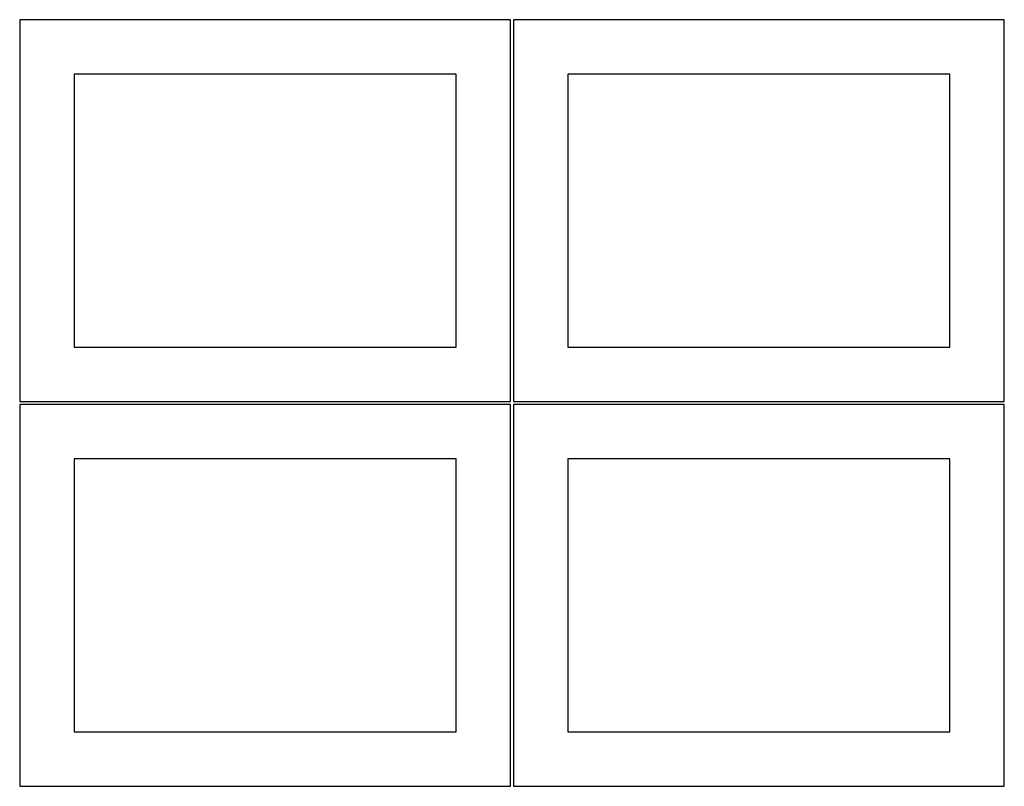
# Model space of a CAD drawing. Header units: millimetres. Extents: x 7 to 1243, y 7 to 2493.
# Tile 7 of 14: x 278 to 820, y 1699 to 2120. Entities that reach past the tile are written whole.
import ezdxf

# ---------------------------------------------------------------- set-up
doc = ezdxf.new("R2010")
doc.units = ezdxf.units.MM
doc.layers.add('CUT', color=7, linetype='CONTINUOUS', true_color=0x000000)

msp = doc.modelspace()

# ---------------------------------------------------------------- linework, layer by layer
at = {"layer": 'CUT'}
for p, q in [((548.0419, 2120.209747), (278.0419, 2120.209747)), ((278.0419, 2120.209747), (278.0419, 1910.209747)), ((548.0419, 1910.209747), (548.0419, 2120.209747)), ((819.562896, 2120.209747), (549.562896, 2120.209747)), ((549.562896, 2120.209747), (549.562896, 1910.209747)), ((819.562896, 1910.209747), (819.562896, 2120.209747)), ((518.0419, 2090.209747), (308.0419, 2090.209747)), ((308.0419, 2090.209747), (308.0419, 1940.209747)), ((518.0419, 1940.209747), (518.0419, 2090.209747)), ((789.562896, 2090.209747), (579.562896, 2090.209747)), ((579.562896, 2090.209747), (579.562896, 1940.209747)), ((789.562896, 1940.209747), (789.562896, 2090.209747)), ((308.0419, 1940.209747), (518.0419, 1940.209747)), ((579.562896, 1940.209747), (789.562896, 1940.209747)), ((278.0419, 1910.209747), (548.0419, 1910.209747)), ((548.0419, 1908.688751), (278.0419, 1908.688751)), ((278.0419, 1908.688751), (278.0419, 1698.688751)), ((548.0419, 1698.688751), (548.0419, 1908.688751)), ((549.562896, 1910.209747), (819.562896, 1910.209747)), ((819.562896, 1908.688751), (549.562896, 1908.688751)), ((549.562896, 1908.688751), (549.562896, 1698.688751)), ((819.562896, 1698.688751), (819.562896, 1908.688751)), ((518.0419, 1878.688751), (308.0419, 1878.688751)), ((308.0419, 1878.688751), (308.0419, 1728.688751)), ((518.0419, 1728.688751), (518.0419, 1878.688751)), ((789.562896, 1878.688751), (579.562896, 1878.688751)), ((579.562896, 1878.688751), (579.562896, 1728.688751)), ((789.562896, 1728.688751), (789.562896, 1878.688751)), ((308.0419, 1728.688751), (518.0419, 1728.688751)), ((579.562896, 1728.688751), (789.562896, 1728.688751)), ((278.0419, 1698.688751), (548.0419, 1698.688751)), ((549.562896, 1698.688751), (819.562896, 1698.688751))]:
    msp.add_line(p, q, dxfattribs=at)

doc.saveas('drawing.dxf')
